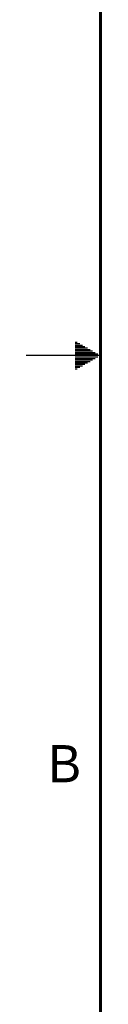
# Model space of a CAD drawing. Header units: inches. Extents: x 0 to 34, y 0 to 22.
# Tile 2 of 106: x 0 to 0.5, y 6.6 to 13.3. Entities that reach past the tile are written whole.
import ezdxf

# ---------------------------------------------------------------- set-up
doc = ezdxf.new("R2010")
doc.units = ezdxf.units.IN
doc.header["$LTSCALE"] = 1.87
doc.header["$MEASUREMENT"] = 0
doc.layers.get('0').update_dxf_attribs({"linetype": 'CONTINUOUS'})
doc.styles.add('TEXTSTYLE_2', font='txt')

msp = doc.modelspace()

# ---------------------------------------------------------------- linework, layer by layer
at = {"color": 2, "linetype": 'CONTINUOUS'}
for p, q in [((0.3303, 11.09), (0.3441, 11.09)), ((0.3303, 11.08), (0.3614, 11.08)), ((0.3303, 11.07), (0.3788, 11.07)), ((0.3303, 11.06), (0.3961, 11.06)), ((0.3303, 11.05), (0.4134, 11.05)), ((0.3303, 11.04), (0.4307, 11.04)), ((0.3303, 11.03), (0.448, 11.03)), ((0.3303, 11.02), (0.4654, 11.02)), ((0.3303, 11.01), (0.4827, 11.01)), ((0.5, 11), (0, 11)), ((0.3303, 10.99), (0.4827, 10.99)), ((0.3303, 10.98), (0.4654, 10.98)), ((0.3303, 10.97), (0.448, 10.97)), ((0.3303, 10.96), (0.4307, 10.96)), ((0.3303, 10.95), (0.4134, 10.95)), ((0.3303, 10.94), (0.3961, 10.94)), ((0.3303, 10.93), (0.3788, 10.93)), ((0.3303, 10.92), (0.3614, 10.92)), ((0.3303, 10.91), (0.3441, 10.91))]:
    msp.add_line(p, q, dxfattribs=at)
at = {"color": 7, "linetype": 'CONTINUOUS', "const_width": 0.02}
msp.add_lwpolyline([(0.5, 21.5), (0.5, 0.5)], dxfattribs=at)

# ---------------------------------------------------------------- texts
at = {"color": 2, "linetype": 'CONTINUOUS', "insert": (0.1484, 8.3757), "char_height": 0.25, "width": 0.25, "attachment_point": 1, "line_spacing_factor": 0.9, "style": 'TEXTSTYLE_2'}
msp.add_mtext('B', dxfattribs=at)

doc.saveas('drawing.dxf')
